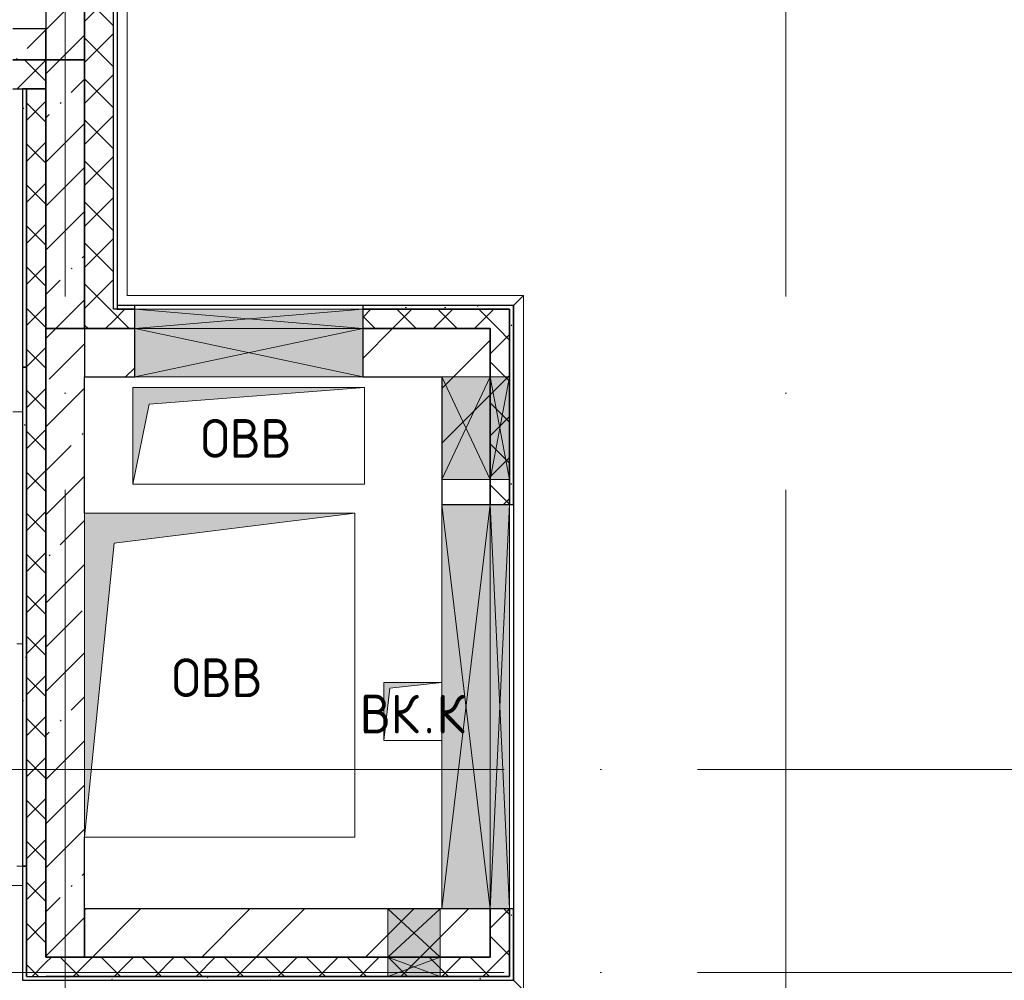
# Model space of a CAD drawing. Header units: millimetres. Extents: x -30540 to 150652, y -11730 to 123410.
# Tile 91 of 113: x 75120 to 80215, y 84710 to 89678. Entities that reach past the tile are written whole.
import ezdxf

# ---------------------------------------------------------------- set-up
doc = ezdxf.new("R2010")
doc.units = ezdxf.units.MM
doc.linetypes.add('ADSK_Линия сетки', pattern=[5000, 4000, -500, 0, -500])
for name, color, linetype, lineweight in [('A-____-NOTE-TEXT', 7, 'Continuous', 18), ('A-FLOR-____-OTLN', 7, 'Continuous', 18), ('A-GENM-____-OTLN', 7, 'Continuous', 18), ('A-GLAZ-____-MCUT', 7, 'Continuous', 9), ('A-GLAZ-____-OTLN', 7, 'Continuous', 18), ('A-ROOF-____-OTLN', 7, 'Continuous', 18), ('A-ROOF-____-PATT', 7, 'Continuous', 18), ('A-WALL-____-MCUT', 7, 'Continuous', 40), ('A-WALL-____-OTLN', 7, 'Continuous', 18), ('A-WALL-____-PATT', 7, 'Continuous', 40), ('M-EQPM-____-OTLN', 7, 'Continuous', 18), ('S-GRID-____-OTLN', 7, 'Continuous', 9)]:
    doc.layers.add(name, color=color, linetype=linetype, lineweight=lineweight)
doc.styles.add('GOST Common', font='GOST_Common.ttf', dxfattribs={"height": 200})
pattern_1 = [(45, (0, 0), (-424.264, 424.264), []), (45, (0, 282.8), (-424.264, 424.264), [])]
pattern_2 = [(45, (0, 0), (-106.06602, 106.06602), []), (135, (0, 0), (-106.06602, -106.06602), [])]
pattern_3 = [(45, (0, 0), (-228.0985, 228.0985), []), (45, (228.1, 0), (-228.0985, 228.0985), [403.225, -80.645, 6.706, -73.939])]
pattern_4 = [(0, (0, 0), (406.4, 101.6), [6.706, -298.094, 6.706, -298.094, -1625.6]), (0, (0, 0), (406.4, 101.6), [-609.6, 6.706, -602.894, 6.706, -298.094, -711.2]), (0, (0, 0), (406.4, 101.6), [-1524, 6.706, -196.494, 6.706, -501.294]), (120, (152.4, 50.8), (-291.18818, 301.15272), [6.706, -298.094, 6.706, -298.094, -1625.6]), (120, (152.4, 50.8), (-291.18818, 301.15272), [-609.6, 6.706, -602.894, 6.706, -298.094, -711.2]), (120, (152.4, 50.8), (-291.18818, 301.15272), [-1524, 6.706, -196.494, 6.706, -501.294]), (240, (203.2, 254), (-115.21182, -402.75272), [6.706, -298.094, 6.706, -298.094, -1625.6]), (240, (203.2, 254), (-115.21182, -402.75272), [-609.6, 6.706, -602.894, 6.706, -298.094, -711.2]), (240, (203.2, 254), (-115.21182, -402.75272), [-1524, 6.706, -196.494, 6.706, -501.294])]

# ---------------------------------------------------------------- blocks, each defined once
blk = doc.blocks.new('АР_Канал вертикальный прямоугольный - ОВВ-7411182-Кровля ЭЛ')
at = {"layer": 'M-EQPM-____-OTLN', "lineweight": 13, "true_color": 0xe2e2e2}
blk.add_hatch(color=254, dxfattribs=at).paths.add_polyline_path([(-700, -837.5), (-546.25, 683.75), (700, 837.5), (-700, 837.5)])
at = {"layer": 'M-EQPM-____-OTLN', "color": 253, "lineweight": 13, "true_color": 0xaaaaaa}
for p, q in [((700, 837.5), (-700, 837.5)), ((-700, 837.5), (-700, -837.5)), ((700, 837.5), (-700, 837.5)), ((-700, 837.5), (-700, -837.5)), ((-700, -837.5), (-700, 837.5)), ((-700, 837.5), (700, 837.5)), ((-546.25, 683.75), (700, 837.5)), ((-546.25, 683.75), (700, 837.5)), ((700, -837.5), (700, 837.5)), ((700, 837.5), (700, -837.5)), ((-700, -837.5), (-546.25, 683.75)), ((-700, -837.5), (-546.25, 683.75)), ((-700, -837.5), (700, -837.5)), ((700, -837.5), (-700, -837.5))]:
    blk.add_line(p, q, dxfattribs=at)
blk = doc.blocks.new('АР_Канал вертикальный прямоугольный - ОВВ-3420116-Кровля ЭЛ')
at = {"layer": 'M-EQPM-____-OTLN', "lineweight": 13, "true_color": 0xe2e2e2}
blk.add_hatch(color=254, dxfattribs=at).paths.add_polyline_path([(-600, -250), (-515, 165), (600, 250), (-600, 250), (-600, -150.3)])
at = {"layer": 'M-EQPM-____-OTLN', "color": 253, "lineweight": 13, "true_color": 0xaaaaaa}
for p, q in [((600, 250), (-600, 250)), ((-600, 250), (-600, -250)), ((600, 250), (-600, 250)), ((-600, 250), (-600, -250)), ((-600, -250), (-600, 250)), ((-600, 250), (600, 250)), ((-515, 165), (600, 250)), ((-515, 165), (600, 250)), ((600, -250), (600, 250)), ((600, 250), (600, -250)), ((-600, -250), (-515, 165)), ((-600, -250), (-515, 165)), ((-600, -250), (600, -250)), ((600, -250), (-600, -250))]:
    blk.add_line(p, q, dxfattribs=at)
blk = doc.blocks.new('АР_Отверстие прямоугольное - ВК-7186003-Кровля ЭЛ')
at = {"layer": 'A-GLAZ-____-OTLN', "lineweight": 13, "true_color": 0xf0f0f0}
blk.add_hatch(color=7, dxfattribs=at).paths.add_polyline_path([(715, 125), (-465, 125), (-465, -125), (715, -125)])
at = {"layer": 'A-GLAZ-____-MCUT', "color": 253, "lineweight": 15, "true_color": 0xaaaaaa}
for p, q in [((-465, 125), (-465, -125)), ((715, 125), (715, -125))]:
    blk.add_line(p, q, dxfattribs=at)
at = {"layer": 'A-GLAZ-____-OTLN', "color": 253, "lineweight": 5, "true_color": 0xaaaaaa}
for p, q in [((715, 125), (-465, -125)), ((-465, 125), (715, -125))]:
    blk.add_line(p, q, dxfattribs=at)
at = {"layer": 'A-GLAZ-____-OTLN', "color": 253, "lineweight": 13, "true_color": 0xaaaaaa}
for p, q in [((715, 125), (-465, 125)), ((-465, 125), (-465, -125)), ((715, -125), (715, 125)), ((-465, -125), (715, -125))]:
    blk.add_line(p, q, dxfattribs=at)
blk = doc.blocks.new('АР_Отверстие прямоугольное - ВК-7908659-Кровля ЭЛ')
at = {"layer": 'A-GLAZ-____-OTLN', "lineweight": 13, "true_color": 0xf0f0f0}
blk.add_hatch(color=7, dxfattribs=at).paths.add_polyline_path([(-140, -125), (390, -125), (390, 125), (-140, 125)])
at = {"layer": 'A-GLAZ-____-MCUT', "color": 253, "lineweight": 15, "true_color": 0xaaaaaa}
for p, q in [((-140, 125), (-140, -125)), ((390, 125), (390, -125))]:
    blk.add_line(p, q, dxfattribs=at)
at = {"layer": 'A-GLAZ-____-OTLN', "color": 253, "lineweight": 5, "true_color": 0xaaaaaa}
for p, q in [((390, 125), (-140, -125)), ((-140, 125), (390, -125))]:
    blk.add_line(p, q, dxfattribs=at)
at = {"layer": 'A-GLAZ-____-OTLN', "color": 253, "lineweight": 13, "true_color": 0xaaaaaa}
for p, q in [((390, 125), (-140, 125)), ((-140, 125), (-140, -125)), ((390, -125), (390, 125)), ((-140, -125), (390, -125))]:
    blk.add_line(p, q, dxfattribs=at)
blk = doc.blocks.new('АР_Отверстие прямоугольное - ВК-6778464-Кровля ЭЛ')
at = {"layer": 'A-GLAZ-____-OTLN', "lineweight": 13, "true_color": 0xf0f0f0}
blk.add_hatch(color=7, dxfattribs=at).paths.add_polyline_path([(715, 50), (-465, 50), (-465, -50), (715, -50)])
at = {"layer": 'A-GLAZ-____-MCUT', "color": 253, "lineweight": 15, "true_color": 0xaaaaaa}
for p, q in [((-465, 50), (-465, -50)), ((715, 50), (715, -50))]:
    blk.add_line(p, q, dxfattribs=at)
at = {"layer": 'A-GLAZ-____-OTLN', "color": 253, "lineweight": 5, "true_color": 0xaaaaaa}
for p, q in [((715, 50), (-465, -50)), ((-465, 50), (715, -50))]:
    blk.add_line(p, q, dxfattribs=at)
at = {"layer": 'A-GLAZ-____-OTLN', "color": 253, "lineweight": 13, "true_color": 0xaaaaaa}
for p, q in [((715, 50), (-465, 50)), ((-465, 50), (-465, -50)), ((715, -50), (715, 50)), ((-465, -50), (715, -50))]:
    blk.add_line(p, q, dxfattribs=at)
blk = doc.blocks.new('АР_Отверстие прямоугольное - ВК-7909180-Кровля ЭЛ')
at = {"layer": 'A-GLAZ-____-OTLN', "lineweight": 13, "true_color": 0xf0f0f0}
blk.add_hatch(color=7, dxfattribs=at).paths.add_polyline_path([(-920, -125), (1170, -125), (1170, 125), (-920, 125)])
at = {"layer": 'A-GLAZ-____-MCUT', "color": 253, "lineweight": 15, "true_color": 0xaaaaaa}
for p, q in [((-920, 125), (-920, -125)), ((1170, 125), (1170, -125))]:
    blk.add_line(p, q, dxfattribs=at)
at = {"layer": 'A-GLAZ-____-OTLN', "color": 253, "lineweight": 5, "true_color": 0xaaaaaa}
for p, q in [((1170, 125), (-920, -125)), ((-920, 125), (1170, -125))]:
    blk.add_line(p, q, dxfattribs=at)
at = {"layer": 'A-GLAZ-____-OTLN', "color": 253, "lineweight": 13, "true_color": 0xaaaaaa}
for p, q in [((1170, 125), (-920, 125)), ((-920, 125), (-920, -125)), ((1170, -125), (1170, 125)), ((-920, -125), (1170, -125))]:
    blk.add_line(p, q, dxfattribs=at)
blk = doc.blocks.new('АР_Отверстие прямоугольное - ВК-7909291-Кровля ЭЛ')
at = {"layer": 'A-GLAZ-____-OTLN', "lineweight": 13, "true_color": 0xf0f0f0}
blk.add_hatch(color=7, dxfattribs=at).paths.add_polyline_path([(1170, 50), (-920, 50), (-920, -50), (1170, -50)])
at = {"layer": 'A-GLAZ-____-MCUT', "color": 253, "lineweight": 15, "true_color": 0xaaaaaa}
for p, q in [((-920, 50), (-920, -50)), ((1170, 50), (1170, -50))]:
    blk.add_line(p, q, dxfattribs=at)
at = {"layer": 'A-GLAZ-____-OTLN', "color": 253, "lineweight": 5, "true_color": 0xaaaaaa}
for p, q in [((1170, 50), (-920, -50)), ((-920, 50), (1170, -50))]:
    blk.add_line(p, q, dxfattribs=at)
at = {"layer": 'A-GLAZ-____-OTLN', "color": 253, "lineweight": 13, "true_color": 0xaaaaaa}
for p, q in [((1170, 50), (-920, 50)), ((-920, 50), (-920, -50)), ((1170, -50), (1170, 50)), ((-920, -50), (1170, -50))]:
    blk.add_line(p, q, dxfattribs=at)
blk = doc.blocks.new('АР_Отверстие прямоугольное - ВК-7245168-Кровля ЭЛ')
at = {"layer": 'A-GLAZ-____-OTLN', "lineweight": 13, "true_color": 0xf0f0f0}
blk.add_hatch(color=7, dxfattribs=at).paths.add_polyline_path([(260, 125), (-10, 125), (-10, -125), (260, -125)])
at = {"layer": 'A-GLAZ-____-MCUT', "color": 253, "lineweight": 15, "true_color": 0xaaaaaa}
for p, q in [((-10, 125), (-10, -125)), ((260, 125), (260, -125))]:
    blk.add_line(p, q, dxfattribs=at)
at = {"layer": 'A-GLAZ-____-OTLN', "color": 253, "lineweight": 5, "true_color": 0xaaaaaa}
for p, q in [((260, 125), (-10, -125)), ((-10, 125), (260, -125))]:
    blk.add_line(p, q, dxfattribs=at)
at = {"layer": 'A-GLAZ-____-OTLN', "color": 253, "lineweight": 13, "true_color": 0xaaaaaa}
for p, q in [((260, 125), (-10, 125)), ((-10, 125), (-10, -125)), ((260, -125), (260, 125)), ((-10, -125), (260, -125))]:
    blk.add_line(p, q, dxfattribs=at)
blk = doc.blocks.new('АР_Отверстие прямоугольное - ВК-7236424-Кровля ЭЛ')
at = {"layer": 'A-GLAZ-____-OTLN', "lineweight": 13, "true_color": 0xf0f0f0}
blk.add_hatch(color=7, dxfattribs=at).paths.add_polyline_path([(260, 50), (-10, 50), (-10, -50), (260, -50)])
at = {"layer": 'A-GLAZ-____-MCUT', "color": 253, "lineweight": 15, "true_color": 0xaaaaaa}
for p, q in [((-10, 50), (-10, -50)), ((260, 50), (260, -50))]:
    blk.add_line(p, q, dxfattribs=at)
at = {"layer": 'A-GLAZ-____-OTLN', "color": 253, "lineweight": 5, "true_color": 0xaaaaaa}
for p, q in [((260, 50), (-10, -50)), ((-10, 50), (260, -50))]:
    blk.add_line(p, q, dxfattribs=at)
at = {"layer": 'A-GLAZ-____-OTLN', "color": 253, "lineweight": 13, "true_color": 0xaaaaaa}
for p, q in [((260, 50), (-10, 50)), ((-10, 50), (-10, -50)), ((260, -50), (260, 50)), ((-10, -50), (260, -50))]:
    blk.add_line(p, q, dxfattribs=at)
blk = doc.blocks.new('АР_Канал вертикальный прямоугольный - ВК_К-7697462-Кровля ЭЛ')
at = {"layer": 'M-EQPM-____-OTLN', "lineweight": 13, "true_color": 0xe2e2e2}
blk.add_hatch(color=254, dxfattribs=at).paths.add_polyline_path([(-150, -150), (-120, 120), (150, 150), (-150, 150)])
at = {"layer": 'M-EQPM-____-OTLN', "color": 253, "lineweight": 13, "true_color": 0xaaaaaa}
for p, q in [((150, 150), (-150, 150)), ((-150, 150), (-150, -150)), ((150, 150), (-150, 150)), ((-150, 150), (-150, -150)), ((-150, -150), (-150, 150)), ((-150, 150), (150, 150)), ((-150, -150), (-120, 120)), ((-150, -150), (-120, 120)), ((-120, 120), (150, 150)), ((-120, 120), (150, 150)), ((150, -150), (150, 150)), ((150, 150), (150, -150)), ((-150, -150), (150, -150)), ((150, -150), (-150, -150))]:
    blk.add_line(p, q, dxfattribs=at)
blk = doc.blocks.new('Перекрытия_Кровли_керамзит1 - Перекрытия_Кровли_керамзит-7483437-Кровля ЭЛ')
at = {"layer": 'A-FLOR-____-OTLN', "color": 253, "lineweight": 13, "true_color": 0xaaaaaa}
for p, q in [((9800, 32500), (9750, 32500)), ((7820, 31300), (8170, 31300)), ((9770, 31300), (9800, 31300))]:
    blk.add_line(p, q, dxfattribs=at)
blk = doc.blocks.new('_GM_Dt-St-D_Фартук гнутый из оцинкованной стали_Пристенный_Тип 1__c-верхняя кромка с отгибом_ - ФС-1_3_50х70У100-1_5_t__RAL7016-7909621-Кровля ЭЛ')
at = {"layer": 'A-GENM-____-OTLN', "color": 253, "lineweight": 13, "true_color": 0xaaaaaa}
for p, q in [((50, 1.5), (50, 0)), ((2101.5, 0), (50, 0)), ((2101.5, 0), (2101.5, 1.5)), ((0, -50), (50, 0)), ((2051.5, -50), (0, -50))]:
    blk.add_line(p, q, dxfattribs=at)
blk = doc.blocks.new('_GM_Dt-St-D_Фартук гнутый из оцинкованной стали_Пристенный_Тип 1__c-верхняя кромка с отгибом_ - ФС-1_3_50х70У100-1_5_t__RAL7016-7687338-Кровля ЭЛ')
at = {"layer": 'A-GENM-____-OTLN', "color": 253, "lineweight": 13, "true_color": 0xaaaaaa}
for p, q in [((0, 50), (3593, 50)), ((50, 0), (0, 50)), ((50, 0), (3543, 0)), ((50, 0), (50, -1.5)), ((3593, 50), (3543, 0)), ((3543, -1.5), (3543, 0)), ((1081.5, -1.5), (3171.5, -1.5))]:
    blk.add_line(p, q, dxfattribs=at)
blk = doc.blocks.new('_GM_Dt-St-D_Фартук гнутый из оцинкованной стали_Пристенный_Тип 1__c-верхняя кромка с отгибом_ - ФС-1_3_50х70У100-1_5_t__RAL7016-7712870-Кровля ЭЛ')
at = {"layer": 'A-GENM-____-OTLN', "color": 253, "lineweight": 13, "true_color": 0xaaaaaa}
for p, q in [((0, 50), (5700, 50)), ((0, 0), (5750, 0)), ((0, -1.5), (5750, -1.5))]:
    blk.add_line(p, q, dxfattribs=at)
blk = doc.blocks.new('АР_Отверстие прямоугольное - ВК-7908772-Кровля ЭЛ')
at = {"layer": 'A-GLAZ-____-OTLN', "lineweight": 13, "true_color": 0xf0f0f0}
blk.add_hatch(color=7, dxfattribs=at).paths.add_polyline_path([(-140, 50), (-140, -50), (390, -50), (390, 50), (-65.3, 50)])
at = {"layer": 'A-GLAZ-____-MCUT', "color": 253, "lineweight": 15, "true_color": 0xaaaaaa}
for p, q in [((-140, 50), (-140, -50)), ((390, 50), (390, -50))]:
    blk.add_line(p, q, dxfattribs=at)
at = {"layer": 'A-GLAZ-____-OTLN', "color": 253, "lineweight": 5, "true_color": 0xaaaaaa}
for p, q in [((390, 50), (-140, -50)), ((-140, 50), (390, -50))]:
    blk.add_line(p, q, dxfattribs=at)
at = {"layer": 'A-GLAZ-____-OTLN', "color": 253, "lineweight": 13, "true_color": 0xaaaaaa}
for p, q in [((390, 50), (-140, 50)), ((-140, 50), (-140, -50)), ((390, -50), (390, 50)), ((-140, -50), (390, -50))]:
    blk.add_line(p, q, dxfattribs=at)
blk = doc.blocks.new('Наметкина 10_РД_АР_К3_отсоединено_rvt-1-Кровля ЭЛ')
at = {"layer": 'A-ROOF-____-PATT', "lineweight": 5, "true_color": 0xd2d2d2}
h = blk.add_hatch(dxfattribs=at)
h.set_pattern_fill('FP_14', color=254, style=0, pattern_type=2)
h.set_pattern_definition([(0, (0, 0), (0, 600), []), (90, (0, 0), (-600, 4e-14), [])])
h.paths.add_polyline_path([(75135.3, 82150), (75135.3, 85300), (73825.3, 85300), (73825.3, 82150)])
at = {"layer": 'A-WALL-____-PATT', "lineweight": 5, "true_color": 0xaaaaaa}
h = blk.add_hatch(dxfattribs=at)
h.set_pattern_fill('FP_13', color=253, style=0, pattern_type=2)
h.set_pattern_definition(pattern_2)
h.paths.add_polyline_path([(75605.3, 88080), (75605.3, 92250), (75455.3, 92250), (75455.3, 88080)])
h = blk.add_hatch(dxfattribs=at)
h.set_pattern_fill('FP_11', color=253, style=0, pattern_type=2)
h.set_pattern_definition(pattern_3)
h.paths.add_polyline_path([(75455.3, 89470), (75455.3, 92050), (75255.3, 92050), (75255.3, 89470)])
h = blk.add_hatch(dxfattribs=at)
h.set_pattern_fill('FP_11', color=253, style=0, pattern_type=2)
h.set_pattern_definition(pattern_3)
h.paths.add_polyline_path([(75255.3, 89470), (75255.3, 89630), (75085.3, 89630), (75085.3, 89470)])
h.paths.add_polyline_path([(73735.3, 89470), (73735.3, 89630), (72455.3, 89630), (72455.3, 89470), (72728, 89470)])
h = blk.add_hatch(dxfattribs=at)
h.set_pattern_fill('FP_13', color=253, style=0, pattern_type=2)
h.set_pattern_definition(pattern_2)
h.paths.add_polyline_path([(73735.3, 89320), (73735.3, 89470), (72605.3, 89470), (72605.3, 89320), (72728, 89320)])
h.paths.add_polyline_path([(75255.3, 89320), (75255.3, 89470), (75085.3, 89470), (75085.3, 89320)])
h = blk.add_hatch(dxfattribs=at)
h.set_pattern_fill('FP_11', color=253, style=0, pattern_type=2)
h.set_pattern_definition(pattern_3)
h.paths.add_polyline_path([(75455.3, 88080), (75455.3, 89470), (75255.3, 89470), (75255.3, 88080)])
h = blk.add_hatch(dxfattribs=at)
h.set_pattern_fill('FP_16', color=253, style=0, pattern_type=2)
h.set_pattern_definition(pattern_4)
h.paths.add_polyline_path([(75155.3, 87880), (75155.3, 89320), (75135.3, 89320), (75135.3, 87880)])
h = blk.add_hatch(dxfattribs=at)
h.set_pattern_fill('FP_13', color=253, style=0, pattern_type=2)
h.set_pattern_definition(pattern_2)
h.paths.add_polyline_path([(75255.3, 87880), (75255.3, 89320), (75155.3, 89320), (75155.3, 87880)])
h = blk.add_hatch(dxfattribs=at)
h.set_pattern_fill('FP_16', color=253, style=0, pattern_type=2)
h.set_pattern_definition(pattern_4)
h.paths.add_polyline_path([(77675.3, 88180), (77675.3, 88200), (76895.3, 88200), (76895.3, 88180), (77655.3, 88180)])
h.paths.add_polyline_path([(75625.3, 88180), (75715.3, 88180), (75715.3, 88200), (75625.3, 88200)])
h = blk.add_hatch(dxfattribs=at)
h.set_pattern_fill('FP_13', color=253, style=0, pattern_type=2)
h.set_pattern_definition(pattern_2)
h.paths.add_polyline_path([(77555.3, 88080), (77655.3, 88080), (77655.3, 88180), (76895.3, 88180), (76895.3, 88080)])
h.paths.add_polyline_path([(75605.3, 88080), (75715.3, 88080), (75715.3, 88180), (75605.3, 88180)])
h = blk.add_hatch(dxfattribs=at)
h.set_pattern_fill('FP_16', color=253, style=0, pattern_type=2)
h.set_pattern_definition(pattern_4)
h.paths.add_polyline_path([(77655.3, 84710), (77675.3, 84710), (77675.3, 85080), (77655.3, 85080), (77655.3, 84730)])
h.paths.add_polyline_path([(77655.3, 87170), (77675.3, 87170), (77675.3, 88180), (77655.3, 88180), (77655.3, 87300)])
h = blk.add_hatch(dxfattribs=at)
h.set_pattern_fill('FP_11', color=253, style=0, pattern_type=2)
h.set_pattern_definition(pattern_3)
h.paths.add_polyline_path([(75455.3, 84830), (75455.3, 88080), (75255.3, 88080), (75255.3, 84830)])
h = blk.add_hatch(dxfattribs=at)
h.set_pattern_fill('FP_12', color=253, style=0, pattern_type=2)
h.set_pattern_definition(pattern_1)
h.paths.add_polyline_path([(77305.3, 87830), (77555.3, 87830), (77555.3, 88080), (76895.3, 88080), (76895.3, 87830)])
h.paths.add_polyline_path([(75715.3, 87830), (75715.3, 88080), (75455.3, 88080), (75455.3, 87830)])
h = blk.add_hatch(dxfattribs=at)
h.set_pattern_fill('FP_13', color=253, style=0, pattern_type=2)
h.set_pattern_definition(pattern_2)
h.paths.add_polyline_path([(77555.3, 84730), (77655.3, 84730), (77655.3, 85080), (77555.3, 85080), (77555.3, 84830)])
h.paths.add_polyline_path([(77555.3, 87170), (77655.3, 87170), (77655.3, 88080), (77555.3, 88080), (77555.3, 87300)])
h = blk.add_hatch(dxfattribs=at)
h.set_pattern_fill('FP_16', color=253, style=0, pattern_type=2)
h.set_pattern_definition(pattern_4)
h.paths.add_polyline_path([(75155.3, 85300), (75155.3, 87880), (75135.3, 87880), (75135.3, 85300)])
h = blk.add_hatch(dxfattribs=at)
h.set_pattern_fill('FP_13', color=253, style=0, pattern_type=2)
h.set_pattern_definition(pattern_2)
h.paths.add_polyline_path([(75255.3, 85300), (75255.3, 87880), (75155.3, 87880), (75155.3, 85300)])
h = blk.add_hatch(dxfattribs=at)
h.set_pattern_fill('FP_12', color=253, style=0, pattern_type=2)
h.set_pattern_definition(pattern_1)
h.paths.add_polyline_path([(77555.3, 84830), (77555.3, 85080), (77305.3, 85080), (77305.3, 84830)])
h.paths.add_polyline_path([(77305.3, 87170), (77555.3, 87170), (77555.3, 87830), (77305.3, 87830), (77305.3, 87300)])
h = blk.add_hatch(dxfattribs=at)
h.set_pattern_fill('FP_13', color=253, style=0, pattern_type=2)
h.set_pattern_definition(pattern_2)
h.paths.add_polyline_path([(75255.3, 84730), (75255.3, 85300), (75155.3, 85300), (75155.3, 84730)])
h = blk.add_hatch(dxfattribs=at)
h.set_pattern_fill('FP_12', color=253, style=0, pattern_type=2)
h.set_pattern_definition(pattern_1)
h.paths.add_polyline_path([(77295.3, 84830), (77305.3, 84830), (77305.3, 85080), (75455.3, 85080), (75455.3, 84830), (77025.3, 84830)])
h = blk.add_hatch(dxfattribs=at)
h.set_pattern_fill('FP_13', color=253, style=0, pattern_type=2)
h.set_pattern_definition(pattern_2)
h.paths.add_polyline_path([(77295.3, 84730), (77555.3, 84730), (77555.3, 84830), (75255.3, 84830), (75255.3, 84730), (77025.3, 84730)])
h = blk.add_hatch(dxfattribs=at)
h.set_pattern_fill('FP_16', color=253, style=0, pattern_type=2)
h.set_pattern_definition(pattern_4)
h.paths.add_polyline_path([(76815.2, 84710), (77655.3, 84710), (77655.3, 84730), (75155.3, 84730), (75155.3, 84710)])
at = {"layer": 'A-FLOR-____-OTLN', "color": 253, "lineweight": 13, "true_color": 0xaaaaaa}
blk.add_line((75085.3, 87650), (75135.3, 87650), dxfattribs=at)
at = {"layer": 'A-ROOF-____-OTLN', "color": 253, "lineweight": 13, "true_color": 0xaaaaaa}
for p, q in [((77655.3, 87170), (77655.3, 85080)), ((75135.3, 85300), (75105.3, 85300))]:
    blk.add_line(p, q, dxfattribs=at)
at = {"layer": 'A-WALL-____-MCUT', "color": 253, "lineweight": 30, "true_color": 0xaaaaaa}
for p, q in [((75455.3, 92250), (75455.3, 88080)), ((75605.3, 88180), (75605.3, 92250)), ((75255.3, 92050), (75255.3, 89470)), ((75455.3, 89470), (75455.3, 92050)), ((75255.3, 89630), (75085.3, 89630)), ((75255.3, 89470), (75255.3, 89630)), ((75085.3, 89470), (75255.3, 89470)), ((75255.3, 89470), (75085.3, 89470)), ((75255.3, 89320), (75255.3, 89470)), ((75255.3, 89470), (75255.3, 88080)), ((75455.3, 89470), (75255.3, 89470)), ((75255.3, 89470), (75455.3, 89470)), ((75455.3, 88080), (75455.3, 89470)), ((75085.3, 89320), (75255.3, 89320)), ((75155.3, 89320), (75135.3, 89320)), ((75135.3, 89320), (75135.3, 87880)), ((75155.3, 89320), (75155.3, 87880)), ((75255.3, 89320), (75155.3, 89320)), ((75155.3, 87880), (75155.3, 89320)), ((75255.3, 87880), (75255.3, 89320)), ((75715.3, 88200), (75625.3, 88200)), ((75625.3, 88200), (75625.3, 88180)), ((75715.3, 88180), (75715.3, 88200)), ((77675.3, 88200), (76895.3, 88200)), ((76895.3, 88200), (76895.3, 88180)), ((77675.3, 88180), (77675.3, 88200)), ((75715.3, 88180), (75605.3, 88180)), ((75625.3, 88180), (75715.3, 88180)), ((75715.3, 88080), (75715.3, 88180)), ((77655.3, 88180), (76895.3, 88180)), ((76895.3, 88180), (76895.3, 88080)), ((76895.3, 88180), (77655.3, 88180)), ((77655.3, 88080), (77655.3, 88180)), ((77655.3, 88180), (77655.3, 87830)), ((77675.3, 87830), (77675.3, 88180)), ((75255.3, 88080), (75455.3, 88080)), ((75255.3, 88080), (75255.3, 84830)), ((75455.3, 88080), (75255.3, 88080)), ((75715.3, 88080), (75455.3, 88080)), ((75455.3, 88080), (75455.3, 87830)), ((75455.3, 88080), (75605.3, 88080)), ((75605.3, 88080), (75715.3, 88080)), ((75715.3, 87830), (75715.3, 88080)), ((77555.3, 88080), (76895.3, 88080)), ((76895.3, 88080), (76895.3, 87830)), ((76895.3, 88080), (77555.3, 88080)), ((77555.3, 87830), (77555.3, 88080)), ((77555.3, 88080), (77555.3, 87830)), ((77655.3, 87830), (77655.3, 88080)), ((75135.3, 87880), (75155.3, 87880)), ((75155.3, 87880), (75135.3, 87880)), ((75135.3, 87880), (75135.3, 85300)), ((75155.3, 87880), (75155.3, 85300)), ((75155.3, 85300), (75155.3, 87880)), ((75255.3, 85300), (75255.3, 87880)), ((75455.3, 87830), (75715.3, 87830)), ((75455.3, 87125), (75455.3, 87830)), ((76895.3, 87830), (77305.3, 87830)), ((77305.3, 87830), (77305.3, 87300)), ((77555.3, 87300), (77555.3, 87830)), ((77555.3, 87830), (77555.3, 87300)), ((77655.3, 87300), (77655.3, 87830)), ((77655.3, 87830), (77655.3, 87300)), ((77675.3, 87300), (77675.3, 87830)), ((77305.3, 87300), (77305.3, 87170)), ((77555.3, 87170), (77555.3, 87300)), ((77555.3, 87300), (77555.3, 87170)), ((77655.3, 87170), (77655.3, 87300)), ((77655.3, 87300), (77655.3, 87170)), ((77675.3, 87170), (77675.3, 87300)), ((77305.3, 87170), (77555.3, 87170)), ((77555.3, 87170), (77655.3, 87170)), ((77655.3, 87170), (77675.3, 87170)), ((75455.3, 84830), (75455.3, 85450)), ((75155.3, 85300), (75135.3, 85300)), ((75135.3, 85300), (75135.3, 84710)), ((75135.3, 85300), (75155.3, 85300)), ((75155.3, 85300), (75155.3, 84730)), ((75155.3, 84730), (75155.3, 85300)), ((75255.3, 84830), (75255.3, 85300)), ((77025.3, 85080), (75455.3, 85080)), ((75455.3, 85080), (75455.3, 84830)), ((77295.3, 85080), (77025.3, 85080)), ((77305.3, 85080), (77295.3, 85080)), ((77555.3, 85080), (77305.3, 85080)), ((77555.3, 84830), (77555.3, 85080)), ((77555.3, 85080), (77555.3, 84830)), ((77655.3, 85080), (77555.3, 85080)), ((77655.3, 84730), (77655.3, 85080)), ((77655.3, 85080), (77655.3, 84730)), ((77675.3, 85080), (77655.3, 85080)), ((77675.3, 84710), (77675.3, 85080)), ((77025.3, 84830), (75255.3, 84830)), ((75255.3, 84830), (75455.3, 84830)), ((75455.3, 84830), (77025.3, 84830)), ((77025.3, 84830), (77295.3, 84830)), ((77295.3, 84830), (77025.3, 84830)), ((77295.3, 84830), (77305.3, 84830)), ((77555.3, 84830), (77295.3, 84830)), ((77305.3, 84830), (77555.3, 84830)), ((75155.3, 84730), (75255.3, 84730)), ((75255.3, 84730), (77025.3, 84730)), ((77025.3, 84730), (75255.3, 84730)), ((77025.3, 84730), (77295.3, 84730)), ((77295.3, 84730), (77025.3, 84730)), ((77295.3, 84730), (77555.3, 84730)), ((77655.3, 84730), (77295.3, 84730)), ((77555.3, 84730), (77655.3, 84730)), ((75135.3, 84710), (75155.3, 84710)), ((75155.3, 84710), (77655.3, 84710)), ((77655.3, 84710), (77675.3, 84710))]:
    blk.add_line(p, q, dxfattribs=at)
at = {"layer": 'A-WALL-____-OTLN', "color": 253, "lineweight": 13, "true_color": 0xaaaaaa}
for p, q in [((75715.3, 88200), (75715.3, 88180)), ((75715.3, 88200), (76895.3, 88200)), ((76895.3, 88200), (76895.3, 88180)), ((75715.3, 88180), (75715.3, 88080)), ((75715.3, 88180), (76895.3, 88180)), ((76895.3, 88180), (75715.3, 88180)), ((76895.3, 88080), (76895.3, 88180)), ((75715.3, 88080), (75715.3, 87830)), ((75715.3, 88080), (76895.3, 88080)), ((76895.3, 88080), (75715.3, 88080)), ((76895.3, 87830), (76895.3, 88080)), ((76895.3, 87830), (75715.3, 87830)), ((77305.3, 86250), (77305.3, 87170)), ((77555.3, 87170), (77305.3, 87170)), ((77555.3, 87170), (77555.3, 85080)), ((77305.3, 85950), (77305.3, 86250)), ((77305.3, 85080), (77305.3, 85950)), ((77305.3, 85080), (77555.3, 85080))]:
    blk.add_line(p, q, dxfattribs=at)
at = {"layer": 'A-FLOR-____-OTLN', "color": 253, "lineweight": 13, "true_color": 0xaaaaaa}
blk.add_blockref('Перекрытия_Кровли_керамзит1 - Перекрытия_Кровли_керамзит-7483437-Кровля ЭЛ', (65335.3, 55150), dxfattribs=at)
at = {"layer": 'A-GENM-____-OTLN', "color": 253, "lineweight": 13, "true_color": 0xaaaaaa}
for name, p, rotation in [('_GM_Dt-St-D_Фартук гнутый из оцинкованной стали_Пристенный_Тип 1__c-верхняя кромка с отгибом_ - ФС-1_3_50х70У100-1_5_t__RAL7016-7712870-Кровля ЭЛ', (75626.8, 93950), 270.0000000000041), ('_GM_Dt-St-D_Фартук гнутый из оцинкованной стали_Пристенный_Тип 1__c-верхняя кромка с отгибом_ - ФС-1_3_50х70У100-1_5_t__RAL7016-7909621-Кровля ЭЛ', (77726.8, 88201.5), 180), ('_GM_Dt-St-D_Фартук гнутый из оцинкованной стали_Пристенный_Тип 1__c-верхняя кромка с отгибом_ - ФС-1_3_50х70У100-1_5_t__RAL7016-7687338-Кровля ЭЛ', (77676.8, 88251.5), 270.0000000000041)]:
    blk.add_blockref(name, p, dxfattribs=dict(at, rotation=rotation))
at = {"layer": 'A-GLAZ-____-OTLN', "color": 253, "lineweight": 13, "true_color": 0xaaaaaa}
for name, p, rotation in [('АР_Отверстие прямоугольное - ВК-6778464-Кровля ЭЛ', (76430.3, 88130), 180), ('АР_Отверстие прямоугольное - ВК-7186003-Кровля ЭЛ', (76430.3, 87955), 180), ('АР_Отверстие прямоугольное - ВК-7908659-Кровля ЭЛ', (77430.3, 87440), 89.9999999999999), ('АР_Отверстие прямоугольное - ВК-7908772-Кровля ЭЛ', (77605.3, 87440), 90.0000000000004), ('АР_Отверстие прямоугольное - ВК-7909180-Кровля ЭЛ', (77430.3, 86000), 89.9999999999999), ('АР_Отверстие прямоугольное - ВК-7909291-Кровля ЭЛ', (77605.3, 86250), 270.0000000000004), ('АР_Отверстие прямоугольное - ВК-7245168-Кровля ЭЛ', (77285.3, 84955), 180), ('АР_Отверстие прямоугольное - ВК-7236424-Кровля ЭЛ', (77285.3, 84780), 180)]:
    blk.add_blockref(name, p, dxfattribs=dict(at, rotation=rotation))
at = {"layer": 'M-EQPM-____-OTLN', "color": 253, "lineweight": 13, "true_color": 0xaaaaaa}
for name, p in [('АР_Канал вертикальный прямоугольный - ОВВ-3420116-Кровля ЭЛ', (76305.3, 87525)), ('АР_Канал вертикальный прямоугольный - ОВВ-7411182-Кровля ЭЛ', (76155.3, 86287.5)), ('АР_Канал вертикальный прямоугольный - ВК_К-7697462-Кровля ЭЛ', (77155.3, 86100))]:
    blk.add_blockref(name, p, dxfattribs=at)
at = {"layer": 'A-____-NOTE-TEXT', "color": 253, "lineweight": 5, "true_color": 0xaaaaaa, "char_height": 200, "attachment_point": 1, "style": 'GOST Common'}
for s, insert, width in [('ОВВ', (76057.1, 87612.2), 609.282), ('ОВВ', (75907.1, 86374.7), 609.282), ('ВК', (76880.1, 86187.2), 400.844), ('\\fGOST Common|b0|i0|c204|p34|;К', (77277, 86187.2), 192.405), ('\\fGOST Common|b0|i0|c204|p34|;.', (77210.8, 86187.2), 80.169)]:
    blk.add_mtext(s, dxfattribs=dict(at, insert=insert, width=width))

msp = doc.modelspace()

# ---------------------------------------------------------------- linework, layer by layer
at = {"layer": 'S-GRID-____-OTLN', "color": 253, "linetype": 'ADSK_Линия сетки', "true_color": 0xaaaaaa}
for p, q in [((75355.3, 53245.6), (75355.3, 100101.1)), ((79085.3, 53245.6), (79085.3, 100101.1)), ((132629, 85800), (62296.8, 85800)), ((132629, 84750), (62296.8, 84750))]:
    msp.add_line(p, q, dxfattribs=at)

# ---------------------------------------------------------------- block references
at = {"lineweight": 5}
msp.add_blockref('Наметкина 10_РД_АР_К3_отсоединено_rvt-1-Кровля ЭЛ', (0, 0), dxfattribs=at)

doc.saveas('drawing.dxf')
